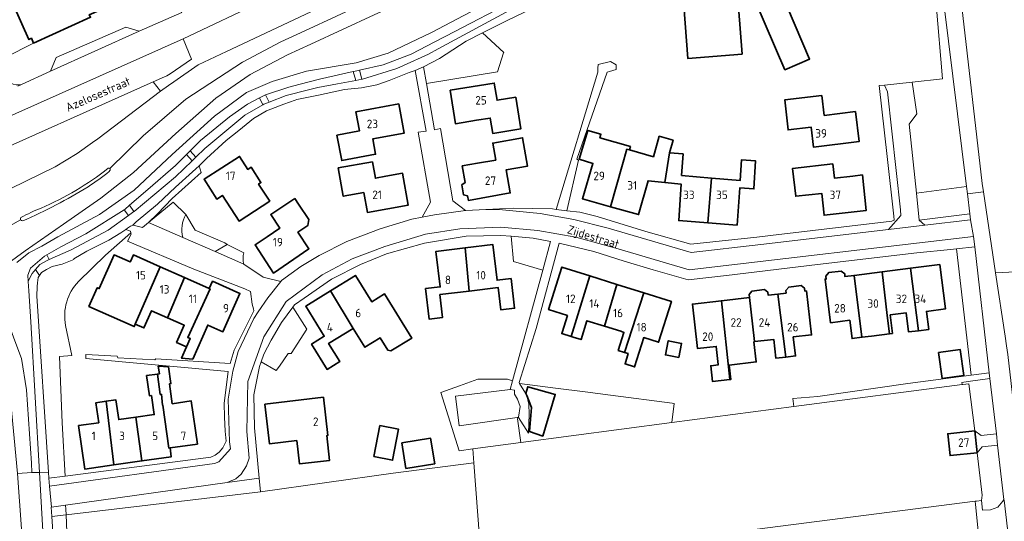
# Model space of a CAD drawing. Header units: metres. Extents: x 245598 to 248629, y 478632 to 481821.
# Tile 82 of 122: x 247523 to 247732, y 479884 to 479990. Entities that reach past the tile are written whole.
import ezdxf
from ezdxf.enums import TextEntityAlignment as Align

# ---------------------------------------------------------------- set-up
doc = ezdxf.new("R2010")
doc.units = ezdxf.units.M
for name, color, linetype, lineweight in [('B-XX-GR-GROENVOORZIENING-GV', 80, 'Continuous', 18), ('B-XX-IE-TERREINAFSCHEIDING_KUNSTMATIG_HEKWERK-G', 20, 'IE-TERREINAFSCHEIDING-KUNSTMATIG', 18), ('B-XX-IE-TERREINAFSCHEIDING_KUNSTMATIG_MUUR-G', 90, 'IE-TERREINAFSCHEIDING-KUNSTMATIG-DICHT', 18), ('B-XX-OG-BEBOUWING-GV', 7, 'Continuous', 35), ('B-XX-OG-BEBOUWING-T18', 10, 'Continuous', 18), ('B-XX-OG-TERREIN_ERF-GV', 7, 'Continuous', 18), ('B-XX-OG-TERREIN_ONBEGROEID-GV', 7, 'Continuous', 18), ('B-XX-OG-TOPOGRAFIE-T18', 10, 'Continuous', 18), ('B-XX-VH-ONVERHARD-GV', 252, 'Continuous', 18), ('B-XX-VH-VERHARDING_GESLOTEN-GV', 252, 'Continuous', 18), ('B-XX-VH-VERHARDING_OPEN-GV', 252, 'Continuous', 18)]:
    doc.layers.add(name, color=color, linetype=linetype, lineweight=lineweight)
doc.styles.add('NLCS-ISO-M-T18', font='NLCS-ISO.ttf', dxfattribs={"height": 1.8})
doc.linetypes.add('IE-TERREINAFSCHEIDING-KUNSTMATIG', pattern='A,4,[82,NLCS.SHX,S=0.75,R=90,X=0,Y=0],4,-2', length=10)
doc.linetypes.add('IE-TERREINAFSCHEIDING-KUNSTMATIG-DICHT', pattern='A,8,-1,[82,NLCS.SHX,S=0.75,R=90,X=0,Y=0],-1', length=10)

msp = doc.modelspace()

# ---------------------------------------------------------------- linework, layer by layer
at = {"layer": 'B-XX-GR-GROENVOORZIENING-GV'}
for points in [[(247762.04, 479947.98), (247752.675, 479967.938), (247741.925, 479986.775), (247736.488, 479995.625), (247734.045, 480000), (247733.913, 480000.237), (247723.561, 480018.13), (247717.088, 480015.361), (247717.137, 480015.215), (247717.142, 480015.199), (247719.585, 480011.597), (247720.452, 480007.73), (247721.343, 480003.113), (247722.078, 479998.7), (247722.818, 479992.744), (247727.106, 479955.405), (247727.376, 479953.604), (247729.943, 479936.461), (247739.793, 479937.014), (247749.94, 479937.524), (247758.46, 479937.932), (247764.482, 479932.894), (247767.284, 479936.221)], [(247628.024, 479992.53), (247627.398, 479993.783), (247615.475, 479987.563), (247611.236, 479985.369), (247606.225, 479982.775), (247603.84, 479981.849), (247600.3, 479980.475), (247595.239, 479979.356), (247595.762, 479977.442), (247595.938, 479977.475), (247603.175, 479979.725), (247604.555, 479980.356), (247609.875, 479982.788), (247611.94, 479983.897)], [(247717.332, 479993.36), (247718.671, 479977.544), (247712.275, 479976.825), (247713.262, 479970.125), (247711.637, 479967.975), (247713.184, 479953.358), (247723.777, 479954.749), (247718.94, 479993.477)], [(247621.312, 479987.28), (247617.837, 479985.525), (247612.175, 479981.813), (247608.813, 479980.075), (247609.426, 479976.557), (247624.476, 479979.053), (247625.778, 479983.03), (247625.814, 479983.139)], [(247594.472, 479977.199), (247593.961, 479979.071), (247586.792, 479977.473), (247586.525, 479977.413), (247582.724, 479976.43), (247580.288, 479975.8), (247575.375, 479974.175), (247575.372, 479974.173), (247576.118, 479972.622), (247579.738, 479974.013), (247584.457, 479975.188), (247586.463, 479975.688), (247590.625, 479976.473)], [(247509.325, 479964.375), (247508.813, 479964.275), (247507.363, 479963.475), (247506.137, 479962.388), (247505.088, 479960.563), (247504.7, 479958.575), (247504.912, 479956.638), (247505.238, 479955.088), (247507.625, 479952), (247509.438, 479950.763), (247512.225, 479950.6), (247514.5, 479951.125), (247515.463, 479951.612), (247518.225, 479952.813), (247530.825, 479958.925), (247535.525, 479961.775), (247538.737, 479964.075), (247539.862, 479964.838), (247553.125, 479974.938), (247551.595, 479976.882), (247511.775, 479959.162), (247509.512, 479964.088)], [(247559.441, 479962.324), (247560.595, 479960.934), (247562.513, 479962.775), (247570.975, 479969.825), (247574.779, 479972.065), (247574.087, 479973.504), (247571.538, 479972.175), (247567.725, 479969.487), (247561.625, 479964.513)], [(247559.818, 479960.189), (247558.68, 479961.561), (247556.325, 479959.2), (247550.487, 479954.112), (247546.565, 479950.777), (247547.531, 479949.446), (247547.588, 479949.487), (247556.3, 479956.813)], [(247550.6, 479947.162), (247552.494, 479948.987), (247555.626, 479952.213), (247561.765, 479957.715), (247561.3, 479959.162), (247559.9, 479957.862), (247556.338, 479954.612), (247552.525, 479951.013), (247548, 479947.287), (247547.313, 479946.563), (247547.325, 479946.563), (247549.325, 479946.088)], [(247546.362, 479948.6), (247545.452, 479949.856), (247537.3, 479944.775), (247532.075, 479941.987), (247529.113, 479940.332), (247529.601, 479939.333), (247534.237, 479941.375), (247542.075, 479945.5)], [(247724.758, 479914.824), (247728.59, 479915.314), (247725.512, 479942), (247721.638, 479941.596)], [(247628.65, 479905.864), (247616.391, 479904.131), (247615.622, 479910.379), (247627.175, 479911.838), (247627.678, 479913.677), (247626.58, 479913.971), (247626.469, 479914.001), (247620.332, 479913.996), (247616.466, 479912.625), (247612.462, 479911.205), (247616.383, 479898.865), (247619.275, 479899.275), (247629.427, 479900.609), (247628.695, 479905.605)], [(247725.563, 479903.074), (247726.901, 479902.072), (247730.09, 479902.426), (247728.736, 479914.132), (247724.16, 479913.503), (247722.775, 479913.313), (247722.837, 479912.868), (247722.988, 479912.888), (247724.238, 479913.025)], [(247730.365, 479900.053), (247730.09, 479902.426), (247726.901, 479902.072), (247725.563, 479903.074), (247726.05, 479898.437), (247727.111, 479899.659)], [(247726.05, 479898.437), (247727.063, 479889.475), (247726.925, 479888.3), (247727.188, 479886.313), (247728.837, 479886.375), (247730.438, 479886.938), (247731.475, 479888.188), (247731.7, 479888.513), (247730.365, 479900.053), (247727.111, 479899.659)]]:
    msp.add_lwpolyline(points, close=True, dxfattribs=at)
for points in [[(247522.725, 479938.7), (247525.262, 479940.7), (247528.025, 479942.138), (247530.575, 479943.612), (247531.388, 479944.088), (247540.225, 479948.825), (247547.575, 479953.987), (247555.638, 479961.513), (247564.6, 479969.662), (247571.325, 479974.625), (247576.775, 479976.975), (247584.038, 479979.137), (247594.563, 479980.925), (247601.325, 479982.975), (247610.538, 479987.375), (247629.688, 479997.525)], [(247575.237, 479994.225), (247557.912, 479986.012), (247559.688, 479981.688), (247555.157, 479978.62), (247554.5, 479978.175), (247554.006, 479977.955), (247551.595, 479976.882), (247553.125, 479974.938), (247554.807, 479976.108), (247555.941, 479976.897), (247561.1, 479980.487), (247567.125, 479983.338), (247588.575, 479993.438)], [(247598.375, 479991.075), (247584.962, 479984.887), (247580, 479982.612), (247572.138, 479978.425), (247564.888, 479973.475), (247556.375, 479965.975), (247547.425, 479957.725), (247540.537, 479952.325), (247532.575, 479946.787), (247524.488, 479941.175), (247520.841, 479938.471)], [(247535.765, 479934.672), (247541.53, 479940.267), (247546.892, 479944.925), (247546.787, 479945.313), (247545.825, 479945.662), (247544.763, 479944.975), (247542.213, 479943.425), (247537.513, 479941.088), (247534.775, 479939.438), (247534.763, 479939.325), (247532.325, 479938.313), (247530.175, 479937.825), (247528.975, 479937.225), (247527.975, 479936.537), (247527.547, 479935.907), (247527.262, 479935.487), (247527.124, 479934.373)], [(247739.793, 479937.014), (247729.943, 479936.461), (247731.944, 479923.107)], [(247527.124, 479934.373), (247527.025, 479933.575), (247526.975, 479931.575), (247529.437, 479894.35), (247529.525, 479893.025), (247532.927, 479893.471), (247532.313, 479904.789), (247531.73, 479918.799), (247534.39, 479919.017), (247533.044, 479925.382)], [(247621.075, 479874.938), (247619.494, 479896.311), (247602.387, 479894.1), (247574.3, 479890.2), (247533.161, 479885.313), (247533.332, 479881.731)], [(247726.275, 479881.888), (247725.688, 479887.513), (247725.613, 479888.2), (247645.912, 479877.963)], [(247533.332, 479881.731), (247533.161, 479885.313), (247530.139, 479884.954), (247530.263, 479882.862), (247530.334, 479881.597)]]:
    msp.add_lwpolyline(points, dxfattribs=at)
msp.add_lwpolyline([(247533.044, 479925.382, -0.2417288), (247535.765, 479934.672)], format="xyb", dxfattribs=at)
at = {"layer": 'B-XX-IE-TERREINAFSCHEIDING_KUNSTMATIG_HEKWERK-G'}
for points in [[(247711.375, 479913.112), (247692.313, 479910.313)], [(247532.313, 479904.789), (247532.927, 479893.471)]]:
    msp.add_lwpolyline(points, dxfattribs=at)
at = {"layer": 'B-XX-IE-TERREINAFSCHEIDING_KUNSTMATIG_MUUR-G'}
msp.add_lwpolyline([(247629.1, 479913.275), (247632.662, 479924.737)], dxfattribs=at)
at = {"layer": 'B-XX-OG-BEBOUWING-GV'}
for points in [[(247524.806, 480001.233), (247521.959, 479999.988), (247524.422, 479994.211), (247522.609, 479993.389), (247522.019, 479993.122), (247525.272, 479985.855), (247525.815, 479986.132), (247526.241, 479985.096), (247538.325, 479990.583), (247538.05, 479991.091), (247544.419, 479993.814), (247544.605, 479993.393), (247544.818, 479993.49), (247553.093, 479997.235), (247552.962, 479997.522), (247544.304, 480016.572), (247545.609, 480017.127), (247544.36, 480020.095), (247548.29, 480021.833), (247545.295, 480028.533), (247539.178, 480024.937), (247542.293, 480018.07), (247535.786, 480015.192), (247538.804, 480007.353)], [(247684.222, 479996.489), (247679.894, 480006.577), (247676.005, 480004.885), (247675.462, 480006.133), (247666.961, 480002.485), (247666.033, 480001.928), (247665.269, 480001.153), (247664.747, 480000.187), (247664.453, 479999.144), (247664.48, 479998.034), (247664.809, 479996.953), (247663.618, 479996.855), (247664.755, 479981.874), (247676.263, 479982.769), (247675.499, 479992.724), (247678.951, 479994.214), (247685.321, 479979.453), (247690.561, 479981.714)], [(247614.437, 479975.162), (247615.577, 479968.052), (247620.011, 479968.763), (247622.963, 479969.236), (247623.484, 479965.986), (247629.413, 479966.937), (247628.339, 479973.634), (247624.39, 479973), (247623.804, 479976.654)], [(247693.128, 479974.047), (247685.326, 479973.104), (247685.993, 479966.74), (247690.878, 479967.344), (247691.409, 479963.058), (247701.034, 479964.25), (247700.246, 479970.607), (247693.654, 479969.791)], [(247603.597, 479972.252), (247594.484, 479970.538), (247595.241, 479966.51), (247590.496, 479965.618), (247591.507, 479960.242), (247598.685, 479961.592), (247598.08, 479964.811), (247604.76, 479966.067)], [(247620.237, 479959.676), (247617.027, 479959.11), (247617.644, 479955.615), (247616.942, 479955.129), (247617.32, 479952.988), (247618.145, 479952.771), (247618.312, 479951.826), (247627.183, 479953.391), (247626.319, 479958.285), (247630.868, 479959.087), (247629.812, 479965.068), (247623.492, 479963.952), (247624.126, 479960.362)], [(247650.956, 479959.39), (247651.886, 479962.657), (247652.432, 479962.502), (247652.638, 479963.21), (247646.182, 479965.082), (247646.387, 479965.817), (247643.615, 479966.637), (247641.788, 479960.531), (247644.678, 479959.655), (247642.473, 479952.179), (247648.436, 479950.487)], [(247652.432, 479962.502), (247651.886, 479962.657), (247650.956, 479959.39), (247648.436, 479950.487), (247654.338, 479948.812), (247656.359, 479955.966), (247659.908, 479955.62), (247660.907, 479961.916), (247661.659, 479964.558), (247658.733, 479965.391), (247657.5, 479961.059)], [(247576.253, 479951.625), (247573.911, 479955.257), (247574.412, 479955.582), (247572.323, 479958.824), (247571.642, 479958.385), (247569.874, 479961.127), (247562.383, 479956.299), (247565.082, 479952.112), (247566.264, 479952.875), (247569.765, 479947.443)], [(247660.907, 479961.916), (247659.908, 479955.62), (247663.342, 479955.285), (247662.852, 479947.559), (247669.017, 479947.085), (247669.758, 479956.546), (247663.466, 479957.11), (247663.786, 479961.665)], [(247598.007, 479960.001), (247590.763, 479958.696), (247591.846, 479952.682), (247596.185, 479953.464), (247596.942, 479949.262), (247605.603, 479950.822), (247604.39, 479957.56), (247600.843, 479956.921), (247598.633, 479956.522)], [(247669.758, 479956.546), (247669.017, 479947.085), (247675.2, 479946.609), (247675.758, 479954.477), (247678.769, 479954.251), (247679.134, 479960.187), (247676.175, 479960.432), (247675.835, 479956.001)], [(247695.475, 479959.525), (247686.972, 479958.579), (247687.627, 479952.7), (247693.115, 479953.311), (247693.629, 479948.694), (247702.56, 479949.688), (247701.723, 479957.2), (247699.728, 479956.978), (247695.807, 479956.542)], [(247581.566, 479952.24), (247576.466, 479948.815), (247578.396, 479945.914), (247575.755, 479944.136), (247573.174, 479942.399), (247577.091, 479936.438), (247584.563, 479941.607), (247582.233, 479945.067), (247584.329, 479946.488), (247584.516, 479947.801), (247582.372, 479951.027)], [(247617.619, 479941.756), (247618.51, 479932.636), (247624.63, 479933.367), (247625.194, 479928.649), (247628.1, 479928.996), (247627.348, 479935.289), (247624.413, 479934.939), (247623.515, 479942.46)], [(247553.054, 479937.774), (247547.412, 479940.272), (247546.816, 479938.926), (247546.755, 479938.789), (247543.333, 479940.303), (247540.171, 479933.155), (247539.744, 479933.343), (247537.993, 479929.385), (247547.589, 479925.141), (247547.811, 479925.654)], [(247617.619, 479941.756), (247611.464, 479941.022), (247612.357, 479933.533), (247609.245, 479933.162), (247610.014, 479926.723), (247612.868, 479927.063), (247612.291, 479931.894), (247618.51, 479932.636)], [(247558.228, 479935.483), (247553.054, 479937.774), (247547.811, 479925.654), (247549.641, 479924.844), (247551.252, 479928.481), (247554.606, 479926.996)], [(247713.592, 479924.257), (247715.779, 479924.535), (247715.296, 479928.342), (247719.308, 479928.852), (247718.116, 479938.241), (247711.889, 479937.451)], [(247593.96, 479924.754), (247596.418, 479920.743), (247599.68, 479922.741), (247601.274, 479920.137), (247601.928, 479919.987), (247606.318, 479922.676), (247600.583, 479932.04), (247597.856, 479930.37), (247594.419, 479935.937), (247589.156, 479932.686), (247593.913, 479924.725)], [(247638.165, 479923.868), (247638.096, 479923.649), (247640.1, 479923.02), (247644.048, 479935.85), (247638.133, 479937.707), (247635.307, 479928.706), (247639.291, 479927.455)], [(247649.772, 479934.053), (247644.048, 479935.85), (247640.1, 479923.02), (247640.491, 479922.897), (247642.169, 479922.37), (247643.425, 479926.369), (247647.145, 479925.201)], [(247699.985, 479935.94), (247698.046, 479935.694), (247697.987, 479936.293), (247697.229, 479936.88), (247694.609, 479936.556), (247694.021, 479935.82), (247694.083, 479935.191), (247693.834, 479935.159), (247695.003, 479925.95), (247699.057, 479926.464), (247699.548, 479922.59), (247701.631, 479922.855)], [(247703.634, 479923.109), (247707.464, 479923.595), (247707.008, 479927.504), (247705.936, 479936.695), (247699.985, 479935.94), (247701.631, 479922.855)], [(247705.936, 479936.695), (247707.008, 479927.504), (247707.464, 479923.595), (247708.075, 479923.672), (247707.619, 479927.582), (247711.001, 479928.011), (247711.51, 479923.993), (247713.592, 479924.257), (247711.889, 479937.451)], [(247558.666, 479920.831), (247559.443, 479922.586), (247558.927, 479922.815), (247563.624, 479933.094), (247563.478, 479933.159), (247558.228, 479935.483), (247554.606, 479926.996), (247558.173, 479925.417), (247556.556, 479921.765)], [(247563.478, 479933.159), (247563.624, 479933.094), (247558.927, 479922.815), (247559.443, 479922.586), (247558.666, 479920.831), (247557.597, 479918.416), (247559.977, 479918.255), (247563.159, 479925.447), (247566.369, 479924.025), (247569.968, 479932.154), (247564.169, 479934.721)], [(247650.059, 479920.063), (247651.376, 479919.649), (247655.497, 479932.256), (247649.772, 479934.053), (247647.145, 479925.201), (247650.58, 479924.123), (247651.265, 479923.908)], [(247685.597, 479932.18), (247683.815, 479931.973), (247685.518, 479918.668), (247687.575, 479918.906), (247687.109, 479922.926), (247690.961, 479923.372), (247689.884, 479932.676), (247689.565, 479932.639), (247689.507, 479933.229), (247688.749, 479933.815), (247686.129, 479933.492), (247685.541, 479932.756)], [(247589.156, 479932.686), (247583.893, 479929.435), (247587.825, 479923.067), (247585.138, 479921.408), (247588.44, 479916.062), (247591.1, 479917.703), (247588.738, 479921.528), (247593.913, 479924.725)], [(247652.18, 479919.397), (247651.499, 479917.222), (247653.494, 479916.598), (247655.431, 479922.792), (247658.593, 479921.8), (247661.303, 479930.433), (247655.497, 479932.256), (247651.376, 479919.649)], [(247678.776, 479921.93), (247678.897, 479921.944), (247677.785, 479931.917), (247677.774, 479931.904), (247677.835, 479931.281), (247671.897, 479930.593), (247673.688, 479913.896), (247673.857, 479913.916), (247673.502, 479916.975), (247679.273, 479917.645)], [(247683.815, 479931.973), (247681.802, 479931.74), (247681.74, 479932.377), (247680.982, 479932.964), (247678.362, 479932.64), (247677.785, 479931.917), (247678.897, 479921.944), (247682.971, 479922.416), (247683.433, 479918.426), (247685.518, 479918.668)], [(247671.897, 479930.593), (247665.737, 479929.88), (247666.827, 479920.46), (247670.789, 479920.919), (247671.231, 479917.11), (247671.24, 479917.035), (247669.64, 479916.849), (247670.032, 479913.472), (247673.688, 479913.896)], [(247662.859, 479918.588), (247663.438, 479921.563), (247660.622, 479922.112), (247660.042, 479919.136)], [(247717.875, 479919.651), (247718.642, 479914.131), (247723.173, 479914.761), (247722.406, 479920.281)], [(247551.238, 479910.527), (247551.808, 479906.505), (247547.947, 479905.958), (247549.193, 479896.701), (247555.418, 479897.583), (247555.155, 479899.441), (247554.927, 479899.409), (247553.634, 479908.532), (247553.535, 479908.518), (247553.327, 479910.822), (247553.084, 479910.788), (247552.473, 479915.088), (247550.185, 479914.743), (247550.83, 479910.466)], [(247555.155, 479899.441), (247560.947, 479900.262), (247559.654, 479909.385), (247555.639, 479908.816), (247555.045, 479913.011), (247555.363, 479913.059), (247554.83, 479916.595), (247552.65, 479916.786), (247552.896, 479915.152), (247552.473, 479915.088), (247553.084, 479910.788), (247553.327, 479910.822), (247553.535, 479908.518), (247553.634, 479908.532), (247554.927, 479899.409)], [(247630.663, 479910.525), (247631.658, 479907.987), (247631.234, 479902.899), (247634.072, 479901.952), (247636.712, 479910.764), (247630.873, 479912.39), (247630.483, 479910.984), (247630.557, 479910.795)], [(247543.252, 479895.859), (247541.616, 479909.328), (247539.461, 479909.022), (247540.06, 479904.792), (247535.799, 479904.189), (247537.103, 479894.987)], [(247547.947, 479905.958), (247544.288, 479905.439), (247543.695, 479909.623), (247541.616, 479909.328), (247543.252, 479895.859), (247549.193, 479896.701)], [(247575.213, 479908.721), (247576.198, 479900.333), (247581.992, 479901.012), (247582.574, 479896.054), (247588.952, 479896.803), (247588.335, 479902.06), (247588.573, 479902.088), (247587.622, 479910.179)], [(247598.305, 479897.632), (247602.263, 479896.859), (247603.544, 479903.42), (247599.586, 479904.193)], [(247726.05, 479898.437), (247725.563, 479903.074), (247719.808, 479902.469), (247720.295, 479897.832)], [(247604.223, 479900.522), (247605.099, 479895.108), (247611.188, 479896.093), (247610.312, 479901.507)]]:
    msp.add_lwpolyline(points, close=True, dxfattribs=at)
at = {"layer": 'B-XX-OG-TERREIN_ERF-GV'}
for points in [[(247678.951, 479994.214), (247675.499, 479992.724), (247676.263, 479982.769), (247664.755, 479981.874), (247663.618, 479996.855), (247664.809, 479996.953), (247664.48, 479998.034), (247664.453, 479999.144), (247664.747, 480000.187), (247665.269, 480001.153), (247666.033, 480001.928), (247666.961, 480002.485), (247675.462, 480006.133), (247676.005, 480004.885), (247679.894, 480006.577), (247684.222, 479996.489), (247690.561, 479981.714), (247685.321, 479979.453)], [(247620.011, 479968.763), (247615.577, 479968.052), (247614.437, 479975.162), (247623.804, 479976.654), (247624.39, 479973), (247628.339, 479973.634), (247629.413, 479966.937), (247623.484, 479965.986), (247622.963, 479969.236)], [(247693.128, 479974.047), (247693.654, 479969.791), (247700.246, 479970.607), (247701.034, 479964.25), (247691.409, 479963.058), (247690.878, 479967.344), (247685.993, 479966.74), (247685.326, 479973.104)], [(247603.597, 479972.252), (247604.76, 479966.067), (247598.08, 479964.811), (247598.685, 479961.592), (247591.507, 479960.242), (247590.496, 479965.618), (247595.241, 479966.51), (247594.484, 479970.538)], [(247617.027, 479959.11), (247620.237, 479959.676), (247624.126, 479960.362), (247623.492, 479963.952), (247629.812, 479965.068), (247630.868, 479959.087), (247626.319, 479958.285), (247627.183, 479953.391), (247618.312, 479951.826), (247618.145, 479952.771), (247617.32, 479952.988), (247616.942, 479955.129), (247617.644, 479955.615)], [(247659.908, 479955.62), (247656.359, 479955.966), (247654.338, 479948.812), (247648.436, 479950.487), (247642.473, 479952.179), (247644.678, 479959.655), (247641.788, 479960.531), (247643.615, 479966.637), (247646.387, 479965.817), (247646.182, 479965.082), (247652.638, 479963.21), (247652.432, 479962.502), (247657.5, 479961.059), (247658.733, 479965.391), (247661.659, 479964.558), (247660.907, 479961.916), (247663.786, 479961.665), (247663.466, 479957.11), (247669.758, 479956.546), (247675.835, 479956.001), (247676.175, 479960.432), (247679.134, 479960.187), (247678.769, 479954.251), (247675.758, 479954.477), (247675.2, 479946.609), (247669.017, 479947.085), (247662.852, 479947.559), (247663.342, 479955.285)], [(247576.253, 479951.625), (247569.765, 479947.443), (247566.264, 479952.875), (247565.082, 479952.112), (247562.383, 479956.299), (247569.874, 479961.127), (247571.642, 479958.385), (247572.323, 479958.824), (247574.412, 479955.582), (247573.911, 479955.257)], [(247604.39, 479957.56), (247605.603, 479950.822), (247596.942, 479949.262), (247596.185, 479953.464), (247591.846, 479952.682), (247590.763, 479958.696), (247598.007, 479960.001), (247598.633, 479956.522), (247600.843, 479956.921)], [(247699.728, 479956.978), (247701.723, 479957.2), (247702.56, 479949.688), (247693.629, 479948.694), (247693.115, 479953.311), (247687.627, 479952.7), (247686.972, 479958.579), (247695.475, 479959.525), (247695.807, 479956.542)], [(247576.466, 479948.815), (247581.566, 479952.24), (247582.372, 479951.027), (247584.516, 479947.801), (247584.329, 479946.488), (247582.233, 479945.067), (247584.563, 479941.607), (247577.091, 479936.438), (247573.174, 479942.399), (247575.755, 479944.136), (247578.396, 479945.914)], [(247619.275, 479899.275), (247616.383, 479898.865), (247612.462, 479911.205), (247616.466, 479912.625), (247620.332, 479913.996), (247626.469, 479914.001), (247626.58, 479913.971), (247627.678, 479913.677), (247634.075, 479937.088), (247627.875, 479938.888), (247627.362, 479944.225), (247625.2, 479944.412), (247617.825, 479944.237), (247609.025, 479942.8), (247601.012, 479940.487), (247595.475, 479938.275), (247589.375, 479935.175), (247583.575, 479931.125), (247581.475, 479929.7), (247581.163, 479929.237), (247584.137, 479924.588), (247580.8, 479919.4), (247580.188, 479919.438), (247578.337, 479916.763), (247577.663, 479915.838), (247574.438, 479917.7), (247574.075, 479916.713), (247572.913, 479910.713), (247573.013, 479903.737), (247574.038, 479893.063), (247574.3, 479890.2), (247602.387, 479894.1), (247619.494, 479896.311), (247619.277, 479899.253)], [(247618.51, 479932.636), (247612.291, 479931.894), (247612.868, 479927.063), (247610.014, 479926.723), (247609.245, 479933.162), (247612.357, 479933.533), (247611.464, 479941.022), (247617.619, 479941.756), (247623.515, 479942.46), (247624.413, 479934.939), (247627.348, 479935.289), (247628.1, 479928.996), (247625.194, 479928.649), (247624.63, 479933.367)], [(247661.425, 479904.813), (247687.207, 479908.195), (247686.988, 479909.925), (247692.313, 479910.313), (247711.375, 479913.112), (247724.758, 479914.824), (247721.638, 479941.596), (247720.363, 479941.463), (247713.225, 479940.7), (247692.225, 479938.237), (247672.975, 479935.912), (247664.825, 479935.037), (247657.438, 479937.1), (247651.325, 479938.938), (247644.875, 479941.037), (247637.525, 479942.787), (247632.662, 479924.737), (247629.1, 479913.275), (247629.174, 479913.098), (247636.745, 479912.12), (247643.023, 479911.31), (247648.422, 479910.613), (247661.497, 479908.925), (247661.909, 479908.872)], [(247546.816, 479938.926), (247547.412, 479940.272), (247553.054, 479937.774), (247558.228, 479935.483), (247563.478, 479933.159), (247564.169, 479934.721), (247569.968, 479932.154), (247566.369, 479924.025), (247563.159, 479925.447), (247559.977, 479918.255), (247557.597, 479918.416), (247558.666, 479920.831), (247556.556, 479921.765), (247558.173, 479925.417), (247554.606, 479926.996), (247551.252, 479928.481), (247549.641, 479924.844), (247547.811, 479925.654), (247547.589, 479925.141), (247537.993, 479929.385), (247539.744, 479933.343), (247540.171, 479933.155), (247543.333, 479940.303), (247546.755, 479938.789)], [(247707.464, 479923.595), (247703.634, 479923.109), (247701.631, 479922.855), (247699.548, 479922.59), (247699.057, 479926.464), (247695.003, 479925.95), (247693.834, 479935.159), (247694.083, 479935.191), (247694.021, 479935.82), (247694.609, 479936.556), (247697.229, 479936.88), (247697.987, 479936.293), (247698.046, 479935.694), (247699.985, 479935.94), (247705.936, 479936.695), (247711.889, 479937.451), (247718.116, 479938.241), (247719.308, 479928.852), (247715.296, 479928.342), (247715.779, 479924.535), (247713.592, 479924.257), (247711.51, 479923.993), (247711.001, 479928.011), (247707.619, 479927.582), (247708.075, 479923.672)], [(247597.856, 479930.37), (247600.583, 479932.04), (247606.318, 479922.676), (247601.928, 479919.987), (247601.274, 479920.137), (247599.68, 479922.741), (247596.418, 479920.743), (247593.96, 479924.754), (247593.913, 479924.725), (247588.738, 479921.528), (247591.1, 479917.703), (247588.44, 479916.062), (247585.138, 479921.408), (247587.825, 479923.067), (247583.893, 479929.435), (247589.156, 479932.686), (247594.419, 479935.937)], [(247651.376, 479919.649), (247650.059, 479920.063), (247651.265, 479923.908), (247650.58, 479924.123), (247647.145, 479925.201), (247643.425, 479926.369), (247642.169, 479922.37), (247640.491, 479922.897), (247640.1, 479923.02), (247638.096, 479923.649), (247638.165, 479923.868), (247639.291, 479927.455), (247635.307, 479928.706), (247638.133, 479937.707), (247644.048, 479935.85), (247649.772, 479934.053), (247655.497, 479932.256), (247661.303, 479930.433), (247658.593, 479921.8), (247655.431, 479922.792), (247653.494, 479916.598), (247651.499, 479917.222), (247652.18, 479919.397)], [(247681.802, 479931.74), (247683.815, 479931.973), (247685.597, 479932.18), (247685.541, 479932.756), (247686.129, 479933.492), (247688.749, 479933.815), (247689.507, 479933.229), (247689.565, 479932.639), (247689.884, 479932.676), (247690.961, 479923.372), (247687.109, 479922.926), (247687.575, 479918.906), (247685.518, 479918.668), (247683.433, 479918.426), (247682.971, 479922.416), (247678.897, 479921.944), (247678.776, 479921.93), (247679.273, 479917.645), (247673.502, 479916.975), (247673.857, 479913.916), (247673.688, 479913.896), (247670.032, 479913.472), (247669.64, 479916.849), (247671.24, 479917.035), (247671.231, 479917.11), (247670.789, 479920.919), (247666.827, 479920.46), (247665.737, 479929.88), (247671.897, 479930.593), (247677.835, 479931.281), (247677.774, 479931.904), (247677.785, 479931.917), (247678.362, 479932.64), (247680.982, 479932.964), (247681.74, 479932.377)], [(247662.859, 479918.588), (247660.042, 479919.136), (247660.622, 479922.112), (247663.438, 479921.563)], [(247717.875, 479919.651), (247722.406, 479920.281), (247723.173, 479914.761), (247718.642, 479914.131)], [(247555.045, 479913.011), (247555.639, 479908.816), (247559.654, 479909.385), (247560.947, 479900.262), (247555.155, 479899.441), (247555.418, 479897.583), (247549.193, 479896.701), (247543.252, 479895.859), (247537.103, 479894.987), (247535.799, 479904.189), (247540.06, 479904.792), (247539.461, 479909.022), (247541.616, 479909.328), (247543.695, 479909.623), (247544.288, 479905.439), (247547.947, 479905.958), (247551.808, 479906.505), (247551.238, 479910.527), (247550.83, 479910.466), (247550.185, 479914.743), (247552.473, 479915.088), (247552.896, 479915.152), (247552.65, 479916.786), (247554.83, 479916.595), (247555.363, 479913.059)], [(247725.613, 479888.2), (247725.907, 479888.222), (247726.925, 479888.3), (247727.063, 479889.475), (247726.05, 479898.437), (247720.295, 479897.832), (247719.808, 479902.469), (247725.563, 479903.074), (247724.238, 479913.025), (247722.988, 479912.888), (247722.837, 479912.868), (247687.207, 479908.195), (247661.425, 479904.813), (247629.427, 479900.609), (247619.275, 479899.275), (247619.277, 479899.253), (247619.494, 479896.311), (247621.075, 479874.938), (247645.912, 479877.963)], [(247628.959, 479905.908), (247628.65, 479905.864), (247628.695, 479905.605), (247629.427, 479900.609), (247661.425, 479904.813), (247661.909, 479908.872), (247661.497, 479908.925), (247648.422, 479910.613), (247643.023, 479911.31), (247636.745, 479912.12), (247629.174, 479913.098), (247629.325, 479912.737), (247630.557, 479910.795), (247630.483, 479910.984), (247630.873, 479912.39), (247636.712, 479910.764), (247634.072, 479901.952), (247631.234, 479902.899), (247631.658, 479907.987), (247630.663, 479910.525), (247631.088, 479908.7), (247631.188, 479906.6), (247631.037, 479902.575)], [(247575.213, 479908.721), (247587.622, 479910.179), (247588.573, 479902.088), (247588.335, 479902.06), (247588.952, 479896.803), (247582.574, 479896.054), (247581.992, 479901.012), (247576.198, 479900.333)], [(247598.305, 479897.632), (247599.586, 479904.193), (247603.544, 479903.42), (247602.263, 479896.859)], [(247604.223, 479900.522), (247610.312, 479901.507), (247611.188, 479896.093), (247605.099, 479895.108)]]:
    msp.add_lwpolyline(points, close=True, dxfattribs=at)
for points in [[(247634.138, 479993.575), (247626.375, 479989.838), (247621.312, 479987.28), (247625.814, 479983.139), (247625.778, 479983.03), (247624.476, 479979.053), (247609.426, 479976.557), (247611.138, 479966.725), (247612.425, 479967.037), (247615.038, 479951.763), (247617.737, 479949.688), (247617.775, 479949.662), (247622.025, 479949.888), (247627.8, 479950.2), (247636.138, 479950.013), (247636.9, 479949.912), (247645.725, 479978.925), (247645.737, 479979.788), (247645.775, 479980.588), (247648.375, 479981.213), (247649.6, 479980.5), (247649.575, 479979.525), (247648.225, 479979.112), (247648.213, 479979.112), (247647.725, 479978.975), (247641.274, 479960.545), (247641.646, 479960.341), (247639.175, 479949.612), (247641.925, 479949.325), (247645.575, 479948.438), (247655.875, 479945.275), (247665.438, 479942.563), (247679.363, 479944.075), (247682.262, 479944.412), (247707.975, 479947.438), (247708.475, 479947.625), (247708.375, 479948.5), (247706.963, 479961.112), (247705.287, 479976.112), (247706.424, 479976.228), (247712.275, 479976.825), (247718.671, 479977.544), (247717.332, 479993.36)], [(247570.775, 479938.325), (247574.875, 479935.563), (247578.6, 479934.688), (247578.775, 479934.9), (247582.837, 479937.825), (247586.738, 479940.162), (247592.575, 479943.112), (247592.587, 479943.112), (247599.613, 479945.787), (247606.375, 479947.825), (247608.531, 479948.263), (247610.288, 479951.425), (247607.663, 479966.287), (247609.375, 479966.487), (247607.038, 479979.275), (247605.813, 479978.862), (247601.563, 479977.2), (247598.938, 479976.3), (247595.7, 479975.625), (247592.075, 479975.262), (247586.563, 479974.112), (247581.975, 479973.162), (247581.625, 479973.037), (247579.225, 479972.188), (247575.563, 479970.775), (247572.825, 479969.162), (247569.7, 479966.638), (247567.013, 479964.5), (247562.913, 479960.675), (247561.3, 479959.162), (247561.765, 479957.715), (247555.626, 479952.213), (247552.494, 479948.987), (247550.6, 479947.162)], [(247550.6, 479947.162), (247555.824, 479951.448), (247558.5, 479948.825), (247560.513, 479945.525), (247566.737, 479942.825), (247567.266, 479942.461), (247570.775, 479940.749)], [(247533.044, 479925.382), (247534.39, 479919.017), (247531.73, 479918.799), (247532.313, 479904.789), (247532.927, 479893.471), (247563.825, 479897.525), (247564.7, 479897.925), (247565.563, 479898.575), (247566.325, 479899.475), (247567.075, 479900.875), (247566.813, 479902.987), (247566.663, 479905.938), (247566.625, 479908.9), (247567.475, 479915.638), (247537.3, 479918.4), (247537.362, 479919.225), (247543.963, 479918.838), (247544.088, 479918.525), (247551.938, 479918.063), (247552.125, 479918.325), (247567.875, 479917.338), (247568.737, 479920.112), (247572.925, 479928.487), (247572.837, 479928.875), (247572.575, 479929.875), (247572.188, 479932.525), (247571.025, 479933.1), (247560.188, 479937.275), (247546.175, 479943.175), (247546.963, 479944.662), (247546.892, 479944.925), (247541.53, 479940.267)], [(247541.53, 479940.267), (247535.765, 479934.672)]]:
    msp.add_lwpolyline(points, dxfattribs=at)
for points in [[(247570.775, 479940.749, 0.1113868), (247570.775, 479938.325)], [(247535.765, 479934.672, 0.2417288), (247533.044, 479925.382)]]:
    msp.add_lwpolyline(points, format="xyb", dxfattribs=at)
at = {"layer": 'B-XX-OG-TERREIN_ONBEGROEID-GV'}
msp.add_lwpolyline([(247628.65, 479905.864), (247628.959, 479905.908), (247628.925, 479905.963), (247629.313, 479908.237), (247628.713, 479909.787), (247628.075, 479910.862), (247628.088, 479911.675), (247627.175, 479911.838), (247615.622, 479910.379), (247616.391, 479904.131)], close=True, dxfattribs=at)
at = {"layer": 'B-XX-VH-ONVERHARD-GV'}
msp.add_lwpolyline([(247533.064, 479887.317), (247530.037, 479886.888), (247530.025, 479886.888), (247530.139, 479884.954), (247533.161, 479885.313), (247533.104, 479886.486)], close=True, dxfattribs=at)
at = {"layer": 'B-XX-VH-VERHARDING_GESLOTEN-GV'}
for points in [[(247520.841, 479938.471), (247524.488, 479941.175), (247532.575, 479946.787), (247540.537, 479952.325), (247547.425, 479957.725), (247556.375, 479965.975), (247564.888, 479973.475), (247572.138, 479978.425), (247580, 479982.612), (247584.962, 479984.887), (247598.375, 479991.075), (247610.788, 479996.737), (247617.834, 480000), (247626.338, 480003.938), (247626.809, 480004.157)], [(247639.474, 480002.59), (247634.47, 480000), (247633.613, 479999.556), (247629.688, 479997.525), (247610.538, 479987.375), (247601.325, 479982.975), (247594.563, 479980.925), (247584.038, 479979.137), (247576.775, 479976.975), (247571.325, 479974.625), (247564.6, 479969.662), (247555.638, 479961.513), (247547.575, 479953.987), (247540.225, 479948.825), (247531.388, 479944.088), (247530.575, 479943.612), (247528.025, 479942.138), (247525.262, 479940.7), (247522.725, 479938.7)], [(247509.325, 479964.375), (247557.912, 479986.012), (247575.237, 479994.225)], [(247588.575, 479993.438), (247567.125, 479983.338), (247561.1, 479980.487), (247555.941, 479976.897), (247554.807, 479976.108), (247553.125, 479974.938), (247539.862, 479964.838), (247538.737, 479964.075), (247535.525, 479961.775), (247530.825, 479958.925), (247518.225, 479952.813)], [(247522.33, 479922.117), (247523.725, 479918.375), (247524.775, 479911.725), (247525.813, 479896.263), (247525.938, 479894.237), (247527.525, 479894.263), (247525.675, 479926.1), (247525.3, 479932.675), (247525.113, 479934.675), (247525.126, 479934.699), (247525.075, 479935.987), (247525.637, 479937.487), (247528.563, 479940.025), (247529.113, 479940.332), (247532.075, 479941.987), (247537.3, 479944.775), (247545.452, 479949.856), (247545.563, 479949.925), (247546.565, 479950.777), (247550.487, 479954.112), (247556.325, 479959.2), (247558.68, 479961.561), (247559.441, 479962.324), (247561.625, 479964.513), (247567.725, 479969.487), (247571.538, 479972.175), (247574.087, 479973.504), (247575.372, 479974.173), (247575.375, 479974.175), (247580.288, 479975.8), (247582.724, 479976.43), (247586.525, 479977.413), (247586.792, 479977.473), (247593.961, 479979.071), (247595.1, 479979.325), (247595.239, 479979.356), (247600.3, 479980.475), (247603.84, 479981.849), (247606.225, 479982.775), (247611.236, 479985.369), (247615.475, 479987.563), (247627.398, 479993.783)], [(247542.414, 479958.588), (247549.474, 479965.513), (247558.497, 479973.206), (247570.531, 479981.081), (247578.624, 479985.392), (247583.667, 479987.703), (247597.082, 479993.893)], [(247597.082, 479993.893), (247583.667, 479987.703), (247578.624, 479985.392), (247570.531, 479981.081), (247558.497, 479973.206), (247549.474, 479965.513), (247542.414, 479958.588)], [(247557.685, 479991.594), (247548.625, 479987.588), (247529.838, 479979.175), (247523.74, 479976.353), (247522.938, 479976.012)], [(247542.391, 479958.143), (247542.288, 479957.935)], [(247489.564, 479939.785), (247490.945, 479936.59), (247491.137, 479936.675), (247492.325, 479937.175), (247494.088, 479937.375), (247495.387, 479936.925), (247495.875, 479936.1), (247513.897, 479943.071), (247519.87, 479945.672), (247523.518, 479947.727)], [(247523.518, 479947.727), (247519.87, 479945.672)], [(247529.512, 479859.525), (247527.525, 479894.263), (247525.938, 479894.237), (247522.855, 479894.024), (247524.908, 479865.75)], [(247535.8, 479625.27), (247536.663, 479627.932), (247537.379, 479631.021), (247537.809, 479636.76), (247537.55, 479643.537), (247532.509, 479735.869), (247531.347, 479757.107), (247527.046, 479827.537), (247524.908, 479865.75), (247522.855, 479894.024)]]:
    msp.add_lwpolyline(points, dxfattribs=at)
for points in [[(247527.852, 479950.197, 0.0650216), (247542.087, 479958.611)], [(247542.087, 479958.611, -0.3219099), (247542.414, 479958.588)], [(247542.414, 479958.588, -0.4963603), (247542.391, 479958.143)], [(247542.288, 479957.935, -0.0271092), (247537.839, 479954.711)], [(247537.839, 479954.711, -0.0349179), (247523.968, 479947.489)], [(247523.518, 479947.727, -0.3120996), (247523.598, 479948.205)], [(247523.598, 479948.205, -0.0302511), (247527.852, 479950.197)], [(247523.968, 479947.489, -0.3321104), (247523.518, 479947.727)]]:
    msp.add_lwpolyline(points, format="xyb", dxfattribs=at)
msp.add_lwpolyline([(247525.938, 479894.237), (247525.813, 479896.263), (247524.775, 479911.725), (247523.725, 479918.375), (247522.33, 479922.117), (247520.025, 479928.3), (247519.868, 479928.793), (247519.125, 479931.125), (247519.063, 479934.987), (247514.4, 479932.938), (247514.468, 479932.771), (247515.508, 479930.194), (247515.689, 479929.748), (247515.9, 479929.225), (247516.602, 479927.337), (247519.3, 479920.075), (247520.262, 479917.125), (247520.137, 479916.875), (247519.975, 479916.625), (247520.742, 479913.734), (247521.345, 479910.495), (247522.855, 479894.024)], close=True, dxfattribs=at)
at = {"layer": 'B-XX-VH-VERHARDING_OPEN-GV'}
for points in [[(247718.94, 479993.477), (247723.777, 479954.749), (247723.971, 479953.2), (247727.376, 479953.604), (247727.106, 479955.405), (247722.818, 479992.744), (247722.078, 479998.7), (247721.343, 480003.113), (247720.452, 480007.73), (247719.585, 480011.597), (247717.142, 480015.199), (247717.137, 480015.215), (247715.21, 480014.558), (247714.996, 480013.661), (247716.158, 480009.669), (247716.996, 480005.909), (247717.742, 480001.963), (247718.355, 479998.008), (247718.797, 479994.849)], [(247556.588, 479993.637), (247554.388, 479998.387), (247552.962, 479997.522), (247553.093, 479997.235), (247544.818, 479993.49), (247544.605, 479993.393), (247544.419, 479993.814), (247538.05, 479991.091), (247538.325, 479990.583), (247526.241, 479985.096), (247520.262, 479982.036), (247520.484, 479978.33), (247520.61, 479977.836), (247520.851, 479977.351), (247521.433, 479976.723), (247521.95, 479976.42), (247522.585, 479976.243), (247523.417, 479976.268), (247523.74, 479976.353), (247529.838, 479979.175), (247531.088, 479982.025), (247545.825, 479988.5), (247548.625, 479987.588), (247557.685, 479991.594)], [(247548.625, 479987.588), (247545.825, 479988.5), (247531.088, 479982.025), (247529.838, 479979.175)], [(247509.325, 479964.375), (247509.512, 479964.088), (247511.775, 479959.162), (247551.595, 479976.882), (247554.006, 479977.955), (247554.5, 479978.175), (247555.157, 479978.62), (247559.688, 479981.688), (247557.912, 479986.012)], [(247608.531, 479948.263), (247611.175, 479948.8), (247617.737, 479949.688), (247615.038, 479951.763), (247612.425, 479967.037), (247611.138, 479966.725), (247609.426, 479976.557), (247608.813, 479980.075), (247607.038, 479979.275), (247609.375, 479966.487), (247607.663, 479966.287), (247610.288, 479951.425)], [(247648.225, 479979.112), (247649.575, 479979.525), (247649.6, 479980.5), (247648.375, 479981.213), (247645.775, 479980.588), (247645.737, 479979.788), (247645.725, 479978.925), (247636.9, 479949.912), (247639.175, 479949.612), (247641.646, 479960.341), (247641.274, 479960.545), (247647.725, 479978.975), (247648.213, 479979.112)], [(247594.472, 479977.199), (247595.762, 479977.442), (247595.239, 479979.356), (247595.1, 479979.325), (247593.961, 479979.071)], [(247622.025, 479949.888), (247625.525, 479949.825), (247633.537, 479949.075), (247640.638, 479947.787), (247647.9, 479945.975), (247665.475, 479940.813), (247680.225, 479942.475), (247707.231, 479945.667), (247709.875, 479948.625), (247709.825, 479949.825), (247707.025, 479974.8), (247706.424, 479976.228), (247705.287, 479976.112), (247706.963, 479961.112), (247708.375, 479948.5), (247708.475, 479947.625), (247707.975, 479947.438), (247682.262, 479944.412), (247679.363, 479944.075), (247665.438, 479942.563), (247655.875, 479945.275), (247645.575, 479948.438), (247641.925, 479949.325), (247639.175, 479949.612), (247636.9, 479949.912), (247636.138, 479950.013), (247627.8, 479950.2)], [(247707.231, 479945.667), (247714.98, 479946.583), (247713.787, 479947.662), (247713.184, 479953.358), (247711.637, 479967.975), (247713.262, 479970.125), (247712.275, 479976.825), (247706.424, 479976.228), (247707.025, 479974.8), (247709.825, 479949.825), (247709.875, 479948.625)], [(247574.779, 479972.065), (247574.987, 479972.188), (247576.118, 479972.622), (247575.372, 479974.173), (247574.087, 479973.504)], [(247558.68, 479961.561), (247559.818, 479960.189), (247560.595, 479960.934), (247559.441, 479962.324)], [(247713.184, 479953.358), (247713.787, 479947.662), (247724.5, 479948.963), (247723.971, 479953.2), (247723.777, 479954.749)], [(247731.7, 479888.513), (247731.712, 479888.412), (247733.025, 479877.463), (247737.3, 479877.938), (247736.3, 479886.6), (247735.775, 479891.275), (247735.587, 479892.813), (247732.525, 479919.225), (247732.249, 479921.068), (247731.944, 479923.107), (247729.943, 479936.461), (247727.376, 479953.604), (247723.971, 479953.2), (247724.5, 479948.963), (247724.637, 479947.725), (247725.262, 479944.188), (247725.512, 479942), (247728.59, 479915.314), (247728.736, 479914.132), (247730.09, 479902.426), (247730.365, 479900.053)], [(247547.531, 479949.446), (247546.565, 479950.777), (247545.563, 479949.925), (247545.452, 479949.856), (247546.362, 479948.6)], [(247724.637, 479947.725), (247714.98, 479946.583), (247707.231, 479945.667), (247680.225, 479942.475), (247665.475, 479940.813), (247647.9, 479945.975), (247640.638, 479947.787), (247633.537, 479949.075), (247625.525, 479949.825), (247622.025, 479949.888), (247617.775, 479949.662), (247617.737, 479949.688), (247611.175, 479948.8), (247608.531, 479948.263), (247606.375, 479947.825), (247599.613, 479945.787), (247592.587, 479943.112), (247592.575, 479943.112), (247586.738, 479940.162), (247582.837, 479937.825), (247578.775, 479934.9), (247578.6, 479934.688), (247575.888, 479931.188), (247573.837, 479928.225), (247572.925, 479926.862), (247569.575, 479919.875), (247568.425, 479915.7), (247567.475, 479909.775), (247567.775, 479900.763), (247567.962, 479899.287), (247565.5, 479896.5), (247564.6, 479896.125), (247529.625, 479891.375), (247530.037, 479886.888), (247533.064, 479887.317), (247567.275, 479892.162), (247569.125, 479892.912), (247570.225, 479893.875), (247571.325, 479895.662), (247571.925, 479897.275), (247571.438, 479902.925), (247571.663, 479913.513), (247574.987, 479922.938), (247579.775, 479930.463), (247587.363, 479936.063), (247593.725, 479939.475), (247600.662, 479942.088), (247609.238, 479944.662), (247616.525, 479945.825), (247625.212, 479946.138), (247633.025, 479945.425), (247641.063, 479944.037), (247649.537, 479941.725), (247665.075, 479937.162), (247725.262, 479944.188)], [(247714.98, 479946.583), (247724.637, 479947.725), (247724.5, 479948.963), (247713.787, 479947.662)], [(247529.625, 479891.375), (247564.6, 479896.125), (247565.5, 479896.5), (247567.962, 479899.287), (247567.775, 479900.763), (247567.475, 479909.775), (247568.425, 479915.7), (247569.575, 479919.875), (247572.925, 479926.862), (247573.837, 479928.225), (247575.888, 479931.188), (247578.6, 479934.688), (247574.875, 479935.563), (247570.775, 479938.325), (247564.712, 479940.981), (247557.853, 479943.985), (247550.6, 479947.162), (247549.325, 479946.088), (247547.325, 479946.563), (247546.825, 479946.4), (247546.138, 479945.975), (247545.825, 479945.662), (247546.787, 479945.313), (247546.892, 479944.925), (247546.963, 479944.662), (247546.175, 479943.175), (247560.188, 479937.275), (247571.025, 479933.1), (247572.188, 479932.525), (247572.575, 479929.875), (247572.837, 479928.875), (247572.925, 479928.487), (247568.737, 479920.112), (247567.875, 479917.338), (247552.125, 479918.325), (247551.938, 479918.063), (247544.088, 479918.525), (247543.963, 479918.838), (247537.362, 479919.225), (247537.3, 479918.4), (247567.475, 479915.638), (247566.625, 479908.9), (247566.663, 479905.938), (247566.813, 479902.987), (247567.075, 479900.875), (247566.325, 479899.475), (247565.563, 479898.575), (247564.7, 479897.925), (247563.825, 479897.525), (247532.927, 479893.471), (247529.525, 479893.025)], [(247631.037, 479902.575), (247631.188, 479906.6), (247631.088, 479908.7), (247630.663, 479910.525), (247630.557, 479910.795), (247629.325, 479912.737), (247629.174, 479913.098), (247629.1, 479913.275), (247632.662, 479924.737), (247637.525, 479942.787), (247644.875, 479941.037), (247651.325, 479938.938), (247657.438, 479937.1), (247664.825, 479935.037), (247672.975, 479935.912), (247692.225, 479938.237), (247713.225, 479940.7), (247720.363, 479941.463), (247721.638, 479941.596), (247725.512, 479942), (247725.262, 479944.188), (247665.075, 479937.162), (247649.537, 479941.725), (247641.063, 479944.037), (247633.025, 479945.425), (247625.212, 479946.138), (247616.525, 479945.825), (247609.238, 479944.662), (247600.662, 479942.088), (247593.725, 479939.475), (247587.363, 479936.063), (247579.775, 479930.463), (247574.987, 479922.938), (247571.663, 479913.513), (247571.438, 479902.925), (247571.925, 479897.275), (247571.325, 479895.662), (247570.225, 479893.875), (247569.125, 479892.912), (247567.275, 479892.162), (247574.038, 479893.063), (247573.013, 479903.737), (247572.913, 479910.713), (247574.075, 479916.713), (247574.438, 479917.7), (247575.038, 479919.263), (247576.6, 479922.237), (247578.762, 479925.987), (247581.163, 479929.237), (247581.475, 479929.7), (247583.575, 479931.125), (247589.375, 479935.175), (247595.475, 479938.275), (247601.012, 479940.487), (247609.025, 479942.8), (247617.825, 479944.237), (247625.2, 479944.412), (247627.362, 479944.225), (247632.025, 479943.825), (247635.725, 479943.138), (247634.075, 479937.088), (247627.678, 479913.677), (247627.175, 479911.838), (247628.088, 479911.675), (247628.075, 479910.862), (247628.713, 479909.787), (247629.313, 479908.237), (247628.925, 479905.963), (247628.959, 479905.908)], [(247634.075, 479937.088), (247635.725, 479943.138), (247632.025, 479943.825), (247627.362, 479944.225), (247627.875, 479938.888)], [(247526.678, 479937.182), (247527.575, 479938.275), (247529.3, 479939.2), (247529.601, 479939.333), (247529.113, 479940.332), (247528.563, 479940.025), (247525.637, 479937.487), (247525.075, 479935.987), (247525.126, 479934.699), (247525.975, 479936.325)], [(247529.437, 479894.35), (247526.975, 479931.575), (247527.025, 479933.575), (247527.124, 479934.373), (247527.262, 479935.487), (247527.547, 479935.907), (247526.678, 479937.182), (247525.975, 479936.325), (247525.126, 479934.699), (247525.113, 479934.675), (247525.3, 479932.675), (247525.675, 479926.1), (247527.525, 479894.263)], [(247584.137, 479924.588), (247581.163, 479929.237), (247578.762, 479925.987), (247576.6, 479922.237), (247575.038, 479919.263), (247574.438, 479917.7), (247577.663, 479915.838), (247578.337, 479916.763), (247580.188, 479919.438), (247580.8, 479919.4)], [(247724.758, 479914.824), (247711.375, 479913.112), (247692.313, 479910.313), (247686.988, 479909.925), (247687.207, 479908.195), (247722.837, 479912.868), (247722.775, 479913.313), (247724.16, 479913.503), (247728.736, 479914.132), (247728.59, 479915.314)], [(247529.512, 479859.513), (247531.688, 479857.563), (247531.3, 479864.313), (247531.089, 479868.088), (247530.433, 479879.83), (247530.334, 479881.597), (247530.263, 479882.862), (247530.139, 479884.954), (247530.025, 479886.888), (247530.037, 479886.888), (247529.625, 479891.375), (247529.525, 479893.025), (247529.437, 479894.35), (247527.525, 479894.263), (247529.512, 479859.525)], [(247574.3, 479890.2), (247574.038, 479893.063), (247567.275, 479892.162), (247533.064, 479887.317), (247533.104, 479886.486), (247533.161, 479885.313)], [(247725.907, 479888.222), (247725.613, 479888.2), (247725.688, 479887.513), (247726.275, 479881.888), (247726.525, 479879.763), (247726.587, 479878.325), (247726.938, 479875.5), (247727.575, 479870.375), (247730.018, 479870.611), (247733.81, 479871.035), (247733.025, 479877.463), (247731.712, 479888.412), (247731.7, 479888.513), (247731.475, 479888.188), (247730.438, 479886.938), (247728.837, 479886.375), (247727.188, 479886.313), (247726.925, 479888.3)]]:
    msp.add_lwpolyline(points, close=True, dxfattribs=at)
for points in [[(247520.262, 479982.036), (247526.241, 479985.096), (247525.815, 479986.132), (247525.272, 479985.855), (247522.019, 479993.122)], [(247628.024, 479992.53), (247611.94, 479983.897), (247609.875, 479982.788), (247604.555, 479980.356), (247603.175, 479979.725), (247595.938, 479977.475), (247595.762, 479977.442), (247594.472, 479977.199), (247590.625, 479976.473), (247586.463, 479975.688), (247584.457, 479975.188), (247579.738, 479974.013), (247576.118, 479972.622), (247574.987, 479972.188), (247574.779, 479972.065), (247570.975, 479969.825), (247562.513, 479962.775), (247560.595, 479960.934), (247559.818, 479960.189), (247556.3, 479956.813), (247547.588, 479949.487), (247547.531, 479949.446), (247546.362, 479948.6), (247542.075, 479945.5), (247534.237, 479941.375), (247529.601, 479939.333), (247529.3, 479939.2), (247527.575, 479938.275), (247526.678, 479937.182), (247527.547, 479935.907), (247527.975, 479936.537), (247528.975, 479937.225), (247530.175, 479937.825), (247532.325, 479938.313), (247534.763, 479939.325), (247534.775, 479939.438), (247537.513, 479941.088), (247542.213, 479943.425), (247544.763, 479944.975), (247545.825, 479945.662), (247546.138, 479945.975), (247546.825, 479946.4), (247547.325, 479946.563), (247547.313, 479946.563), (247548, 479947.287), (247552.525, 479951.013), (247556.338, 479954.612), (247559.9, 479957.862), (247561.3, 479959.162), (247562.913, 479960.675), (247567.013, 479964.5), (247569.7, 479966.638), (247572.825, 479969.162), (247575.563, 479970.775), (247579.225, 479972.188), (247581.625, 479973.037), (247581.975, 479973.162), (247586.563, 479974.112), (247592.075, 479975.262), (247595.7, 479975.625), (247598.938, 479976.3), (247601.563, 479977.2), (247605.813, 479978.862), (247607.038, 479979.275), (247608.813, 479980.075), (247612.175, 479981.813), (247617.837, 479985.525), (247621.312, 479987.28), (247626.375, 479989.838), (247634.138, 479993.575)], [(247522.938, 479976.012), (247523.74, 479976.353), (247523.417, 479976.268), (247522.585, 479976.243)], [(247542.288, 479957.935), (247542.391, 479958.143)], [(247555.824, 479951.448), (247550.6, 479947.162), (247557.853, 479943.985)], [(247558.5, 479948.825), (247555.824, 479951.448)], [(247564.712, 479940.981), (247567.266, 479942.461), (247566.737, 479942.825), (247560.513, 479945.525), (247558.5, 479948.825)], [(247557.853, 479943.985), (247564.712, 479940.981)], [(247567.266, 479942.461), (247564.712, 479940.981), (247570.775, 479938.325)], [(247570.775, 479940.749), (247567.266, 479942.461)]]:
    msp.add_lwpolyline(points, dxfattribs=at)
for points in [[(247542.087, 479958.611, -0.0650216), (247527.852, 479950.197)], [(247542.414, 479958.588, 0.3219099), (247542.087, 479958.611)], [(247542.391, 479958.143, 0.4963603), (247542.414, 479958.588)], [(247537.839, 479954.711, 0.0271092), (247542.288, 479957.935)], [(247523.968, 479947.489, 0.0349179), (247537.839, 479954.711)], [(247523.598, 479948.205, 0.3120996), (247523.518, 479947.727)], [(247527.852, 479950.197, 0.0302511), (247523.598, 479948.205)], [(247558.5, 479948.825, 0.1938586), (247557.853, 479943.985)], [(247557.853, 479943.985, -0.1938586), (247558.5, 479948.825)], [(247523.518, 479947.727, 0.3321104), (247523.968, 479947.489)], [(247570.775, 479938.325, -0.1113868), (247570.775, 479940.749)]]:
    msp.add_lwpolyline(points, format="xyb", dxfattribs=at)

# ---------------------------------------------------------------- texts
at = {"layer": 'B-XX-OG-BEBOUWING-T18', "style": 'NLCS-ISO-M-T18'}
for s, p in [('25', (247621, 479973)), ('23', (247598, 479968)), ('39', (247693, 479966)), ('17', (247568, 479957)), ('27', (247623, 479956)), ('29', (247646, 479957)), ('31', (247653, 479955)), ('21', (247599, 479953)), ('33', (247665, 479953)), ('35', (247672, 479953)), ('37', (247696, 479953)), ('19', (247578, 479943)), ('15', (247549, 479936)), ('8', (247614, 479935)), ('10', (247621, 479936)), ('13', (247554, 479933)), ('11', (247560, 479931)), ('12', (247640, 479931)), ('32', (247710, 479931)), ('34', (247714, 479931)), ('9', (247567, 479929)), ('14', (247645, 479930)), ('28', (247697, 479929)), ('30', (247704, 479930)), ('6', (247595, 479928)), ('16', (247650, 479928)), ('4', (247589, 479925)), ('18', (247655, 479925)), ('22', (247675, 479926)), ('24', (247681, 479926)), ('26', (247687, 479925)), ('20', (247669, 479923)), ('2', (247586, 479905)), ('1', (247539, 479902)), ('3', (247545, 479902)), ('5', (247552, 479902)), ('7', (247558, 479902)), ('27', (247723.194, 479900.585))]:
    msp.add_text(s, height=1.8, dxfattribs=at).set_placement(p, align=Align.MIDDLE_CENTER)
at = {"layer": 'B-XX-OG-TOPOGRAFIE-T18', "style": 'NLCS-ISO-M-T18'}
for s, rotation, p in [('Azelosestraat', 23.5, (247539.919, 479974.284)), ('Zijdestraat', 343.1, (247644.784, 479944.132))]:
    msp.add_text(s, height=1.8, rotation=rotation, dxfattribs=at).set_placement(p, align=Align.MIDDLE_CENTER)

doc.saveas('drawing.dxf')
